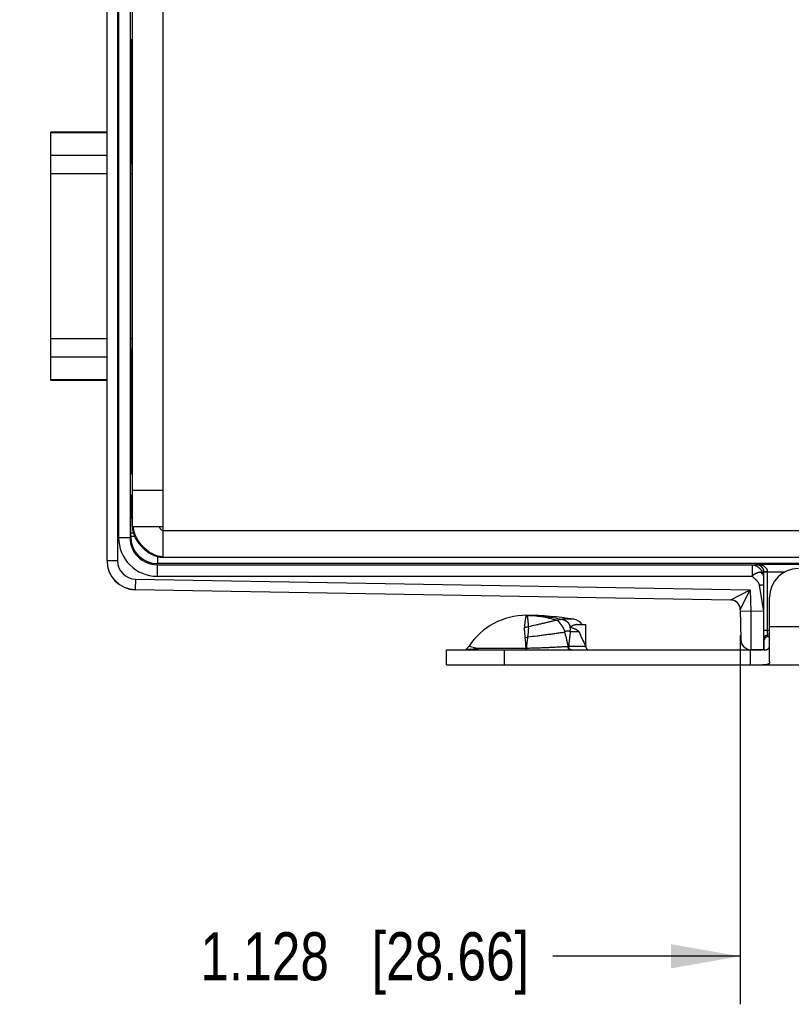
# Model space of a CAD drawing. Header units: inches. Extents: x 0 to 22, y 0 to 17.
# Tile 3 of 39: x 5.8 to 7.8, y 5.2 to 7.8. Entities that reach past the tile are written whole.
import ezdxf

# ---------------------------------------------------------------- set-up
doc = ezdxf.new("R2010")
doc.units = ezdxf.units.IN
doc.header["$LTSCALE"] = 1.21
doc.header["$MEASUREMENT"] = 0
doc.layers.get('0').update_dxf_attribs({"linetype": 'CONTINUOUS'})
doc.layers.add('DIMENSIONS', color=7, linetype='CONTINUOUS')
doc.styles.get("Standard").update_dxf_attribs({"font": 'txt', "width": 0.8})
doc.dimstyles.new('DIMSTYLE_1', dxfattribs={"dimtxt": 0.125, "dimasz": 0.18, "dimexe": 0.18, "dimexo": 0.0625, "dimgap": 0.09, "dimtad": 0, "dimtih": 1, "dimtoh": 1, "dimdec": 3, "dimzin": 4, "dimdsep": 46, "dimtxsty": 'STANDARD', "dimblk": '_FILLED', "dimblk1": '_FILLED', "dimblk2": '_FILLED', "dimcen": 0.09, "dimadec": 0, "dimazin": 0, "dimtp": 0.01, "dimtm": 0.01, "dimtfac": 1, "dimtdec": 3, "dimtofl": 0, "dimtmove": 0, "dimatfit": 3, "dimldrblk": '_FILLED', "dimfxl": 1, "dimtolj": 1, "dimtzin": 4, "dimarcsym": 0})

# ---------------------------------------------------------------- blocks, each defined once
blk = doc.blocks.new('_FILLED')
at = {"color": 0, "linetype": 'BYBLOCK'}
blk.add_solid([(0, 0), (-1, 0.174), (-1, -0.174)], dxfattribs=at)
blk = doc.blocks.new('*D6')
at = {"layer": 'DIMENSIONS', "color": 2, "linetype": 'CONTINUOUS'}
for p, q in [((7.7074, 6.1796), (7.7074, 5.2199)), ((8.8356, 6.1774), (8.8356, 5.2199)), ((7.7074, 5.3449), (7.2199, 5.3449)), ((8.8356, 5.3449), (9.1956, 5.3449))]:
    blk.add_line(p, q, dxfattribs=at)
at = {"layer": 'DIMENSIONS', "color": 2, "linetype": 'CONTINUOUS', "xscale": 0.18, "yscale": 0.18, "zscale": 0.18}
blk.add_blockref('_FILLED', (7.7074, 5.3449), dxfattribs=at)
at = {"layer": 'DIMENSIONS', "color": 2, "linetype": 'CONTINUOUS', "xscale": 0.18, "yscale": 0.18, "zscale": 0.18, "rotation": 180}
blk.add_blockref('_FILLED', (8.8356, 5.3449), dxfattribs=at)
at = {"layer": 'DIMENSIONS', "color": 2, "linetype": 'CONTINUOUS', "insert": (7.1574, 5.4074), "char_height": 0.125, "width": 1.325, "attachment_point": 3, "line_spacing_factor": 0.9}
blk.add_mtext('1.128{\\Ftxt.shx;\\W1.000000;\\H0.125000; }[28.66]', dxfattribs=at)

msp = doc.modelspace()

# ---------------------------------------------------------------- linework, layer by layer
at = {"color": 7, "linetype": 'CONTINUOUS'}
for p, q in [((6.0596, 6.3736), (6.0596, 9.2852)), ((6.0866, 9.2847), (6.0866, 6.3742)), ((6.2056, 6.3829), (6.2056, 9.2759)), ((6.0898, 9.225), (6.0898, 6.4339)), ((6.1198, 9.225), (6.1198, 6.4339)), ((6.1256, 6.4629), (6.1256, 9.1959)), ((6.1256, 7.7136), (6.1232, 7.7156)), ((6.1231, 7.5582), (6.1231, 7.6141)), ((6.1256, 7.6013), (6.1231, 7.5992)), ((6.1241, 7.5834), (6.1231, 7.5834)), ((6.1241, 7.6001), (6.1241, 7.5834)), ((6.1243, 7.5704), (6.1231, 7.5704)), ((6.1243, 7.5704), (6.1243, 7.5705)), ((6.1227, 7.5388), (6.123, 7.5454)), ((5.9136, 6.8426), (5.9136, 7.4893)), ((6.0596, 7.4893), (5.9136, 7.4893)), ((6.0596, 7.4874), (5.9136, 7.4874)), ((6.1256, 7.4874), (6.1219, 7.4874)), ((6.1256, 7.4893), (6.122, 7.4893)), ((6.0596, 7.4284), (5.9136, 7.4284)), ((6.1256, 7.4284), (6.1217, 7.4284)), ((6.1217, 6.925), (6.1217, 7.4058)), ((6.0596, 7.3803), (5.9136, 7.3803)), ((6.1256, 7.3803), (6.1217, 7.3803)), ((6.0596, 6.9516), (5.9136, 6.9516)), ((6.1256, 6.9516), (6.1217, 6.9516)), ((6.0596, 6.9034), (5.9136, 6.9034)), ((6.1256, 6.9034), (6.1217, 6.9034)), ((6.0596, 6.8444), (5.9136, 6.8444)), ((6.0596, 6.8426), (5.9136, 6.8426)), ((6.1256, 6.8444), (6.1219, 6.8444)), ((6.1256, 6.8426), (6.1219, 6.8426)), ((6.123, 6.7854), (6.1227, 6.7921)), ((6.1231, 6.7168), (6.1231, 6.7726)), ((6.1231, 6.7605), (6.1243, 6.7605)), ((6.1231, 6.7475), (6.1241, 6.7475)), ((6.1241, 6.7475), (6.1241, 6.7308)), ((6.1243, 6.7604), (6.1243, 6.7605)), ((6.1256, 6.7296), (6.1231, 6.7317)), ((6.1256, 6.6173), (6.1232, 6.6153)), ((6.123, 6.5433), (6.1256, 6.5485)), ((6.1256, 6.5579), (6.2056, 6.5579)), ((6.1217, 6.4954), (6.1226, 6.4972)), ((6.1226, 6.5033), (6.1226, 6.4972)), ((6.1226, 6.5033), (6.1256, 6.5033)), ((6.1226, 6.4972), (6.1256, 6.4972)), ((6.1256, 6.4629), (6.2056, 6.4629)), ((6.1198, 6.4339), (6.0898, 6.4339)), ((6.1198, 6.4339), (6.1212, 6.4367)), ((6.1285, 6.4454), (6.1212, 6.4454)), ((6.1212, 6.4367), (6.1212, 6.4454)), ((6.1318, 6.4367), (6.1212, 6.4367)), ((6.2056, 6.4529), (8.1796, 6.4529)), ((6.1912, 6.3849), (6.1912, 6.3667)), ((6.2056, 6.3829), (6.2056, 6.3829)), ((8.1006, 6.3829), (6.2056, 6.3829)), ((6.0866, 6.3742), (6.0596, 6.3742)), ((6.1898, 6.3638), (6.1912, 6.3667)), ((6.1898, 6.3638), (7.738, 6.3638)), ((6.1898, 6.3638), (6.1898, 6.3339)), ((8.074, 6.3667), (6.1912, 6.3667)), ((7.738, 6.3638), (7.7482, 6.3642)), ((7.738, 6.3638), (7.738, 6.3339)), ((7.7482, 6.3642), (7.7487, 6.3652)), ((7.7487, 6.3652), (8.0884, 6.3652)), ((6.1898, 6.3339), (7.738, 6.3339)), ((7.768, 6.3339), (7.7679, 6.3104)), ((7.768, 6.3339), (7.7682, 6.3442)), ((7.7682, 6.3442), (7.7685, 6.3447)), ((7.7785, 6.3453), (7.7685, 6.3451)), ((7.7785, 6.3447), (7.7685, 6.3447)), ((7.7685, 6.1929), (7.7685, 6.3447)), ((7.7785, 6.3453), (7.8236, 6.3453)), ((7.7785, 6.1929), (7.7785, 6.3447)), ((6.1337, 6.3262), (6.1333, 6.2992)), ((6.1337, 6.3262), (7.7334, 6.2983)), ((7.7566, 6.3104), (7.7678, 6.242)), ((7.7679, 6.3104), (7.7678, 6.242)), ((6.1333, 6.2992), (7.6828, 6.2722)), ((6.1333, 6.2987), (6.1333, 6.2992)), ((7.6828, 6.2716), (6.1333, 6.2987)), ((7.6828, 6.2722), (7.7334, 6.2983)), ((7.7073, 6.2476), (7.7334, 6.2983)), ((7.7334, 6.2983), (7.7344, 6.2426)), ((7.7836, 6.1107), (7.7836, 6.2789)), ((7.6828, 6.2716), (7.6828, 6.2722)), ((7.7073, 6.2476), (7.7087, 6.1691)), ((7.7344, 6.2426), (7.7074, 6.2421)), ((7.7678, 6.242), (7.7344, 6.2426)), ((7.7344, 6.2426), (7.7352, 6.1425)), ((7.2309, 6.2196), (7.2297, 6.2195)), ((7.2309, 6.2196), (7.2436, 6.2216)), ((7.2739, 6.2217), (7.2436, 6.2217)), ((7.2436, 6.2216), (7.2436, 6.2217)), ((7.2664, 6.2026), (7.2661, 6.2026)), ((7.283, 6.2079), (7.3051, 6.2079)), ((7.3051, 6.1529), (7.3051, 6.2079)), ((7.7836, 6.2029), (7.8912, 6.2029)), ((7.2511, 6.1893), (7.2498, 6.1877)), ((7.264, 6.1904), (7.2651, 6.189)), ((7.2873, 6.189), (7.2651, 6.189)), ((7.7836, 6.1929), (7.7685, 6.1929)), ((7.7686, 6.172), (7.7685, 6.1929)), ((7.7786, 6.1798), (7.7785, 6.1929)), ((7.7786, 6.1759), (7.7786, 6.1798)), ((7.7836, 6.1759), (7.7786, 6.1759)), ((6.9936, 6.1427), (7.0016, 6.1518)), ((7.0016, 6.1518), (7.0229, 6.1467)), ((7.2608, 6.1514), (7.3046, 6.1514)), ((7.3044, 6.1529), (7.3051, 6.1529)), ((7.3047, 6.1521), (7.3044, 6.1529)), ((7.3046, 6.1514), (7.3047, 6.1521)), ((7.7686, 6.1419), (7.7686, 6.172)), ((6.9426, 6.1419), (7.7654, 6.1419)), ((6.9426, 6.1029), (6.9426, 6.1419)), ((7.0229, 6.1467), (7.1503, 6.1467)), ((7.0926, 6.1419), (7.0926, 6.1029)), ((7.1503, 6.1467), (7.1509, 6.1467)), ((7.1503, 6.1419), (7.1503, 6.1467)), ((7.1508, 6.1419), (7.1509, 6.1467)), ((7.268, 6.1419), (7.266, 6.1423)), ((7.7336, 6.1029), (7.7336, 6.1419)), ((7.7686, 6.1419), (7.7352, 6.1425)), ((6.9426, 6.1029), (8.0725, 6.1029))]:
    msp.add_line(p, q, dxfattribs=at)
msp.add_lwpolyline([(6.1823, 6.3879), (6.1854, 6.3867), (6.1897, 6.3853), (6.194, 6.3842), (6.1981, 6.3835), (6.2022, 6.3831), (6.2056, 6.3829)], dxfattribs=at)
for centre, radius, start, end in [((6.1429, 6.5433), 0.02, 180.0096, 209.4967), ((6.1467, 6.4954), 0.025, 180.0097, 212.2935), ((6.1476, 6.4972), 0.025, 180.0074, 208.0432), ((6.1898, 6.4338), 0.1, 179.9948, 269.9977), ((6.1898, 6.4338), 0.07, 179.9861, 270), ((6.1912, 6.4367), 0.07, 180.0016, 269.9963), ((6.1348, 6.3742), 0.0752, 180.0058, 180.4261), ((6.1346, 6.3742), 0.075, 180.4213, 268.9997), ((6.1346, 6.3736), 0.075, 180, 269), ((6.1346, 6.3742), 0.048, 179.9989, 268.9983), ((7.8586, 6.2789), 0.075, 90, 180), ((7.7485, 6.3447), 0.03, 359.9991, 0.992), ((7.6823, 6.2472), 0.025, 47.9762, 88.9953), ((7.6823, 6.2472), 0.025, 1.0003, 89.0011), ((7.6823, 6.2466), 0.025, 2.2573, 89.0001), ((7.1506, 6.0535), 0.1785, 90, 146.5733), ((7.1506, 5.4819), 0.75, 80.5349, 90), ((7.1455, 6.2607), 0.0593, 269.9797, 279.9176), ((7.1866, 6.3067), 0.131, 305.9797, 306.286), ((7.2611, 6.1892), 0.0118, 74.6333, 77.8407), ((7.1178, 6.4004), 0.2473, 306.2862, 306.8565), ((7.2681, 6.1872), 0.035, 36.3277, 80.5349), ((7.1409, 6.248), 0.0741, 275.0398, 280.0358), ((6.7633, 6.1204), 0.3878, 3.8862, 7.959), ((14.8682, 9.7538), 8.3772, 205.18425, 205.45738), ((7.7786, 6.1659), 0.01, 90, 180), ((7.2375, 6.9009), 0.7498, 271.6213, 271.7825), ((7.3231, 6.1529), 0.018, 180, 192.8299), ((7.3151, 6.1519), 0.01, 197.4399, 270), ((7.7357, 6.1695), 0.027, 181, 269), ((6.9899, 6.1519), 0.01, 270, 292.0296)]:
    msp.add_arc(centre, radius, start, end, dxfattribs=at)
for centre, major_axis, ratio, start_param, end_param in [((6.1236, 7.6574), (0, 0.074), 0.008727, -0.682251, 2.196724), ((6.1243, 7.5834), (0, 0.013), 0.008727, -4.712389, -3.141713), ((6.123, 7.5582), (0, 0.013), 0.008727, -2.96706, -1.570796), ((6.1244, 7.436), (0, 0.135), 0.008727, -1.164701, 0.087951), ((6.1229, 7.4058), (0, 0.135), 0.008727, 0.174533, 1.570796), ((6.1229, 6.925), (0, 0.135), 0.008727, -4.712389, -3.316126), ((6.1244, 6.8949), (0, 0.135), 0.008727, 3.053641, 4.314329), ((6.123, 6.7726), (0, 0.013), 0.008727, -1.570796, -0.174533), ((6.1243, 6.7475), (0, 0.013), 0.008727, 0.00012, 1.570796), ((6.1236, 6.6734), (0, 0.074), 0.008727, 0.944869, 3.823844), ((7.7687, 6.242), (0, 0.1), 0.008726, 1.570644, 3.041273), ((7.1676, 6.156), (0.1374, 0.0787), 0.075622, -0.841107, -0.812164)]:
    msp.add_ellipse(centre, major_axis=major_axis, ratio=ratio, start_param=start_param, end_param=end_param, dxfattribs=at)
for points, knots in [([(6.1226, 6.5033), (6.1226, 6.5059), (6.1226, 6.5097), (6.1226, 6.5147), (6.1226, 6.5184), (6.1226, 6.5219), (6.1227, 6.5252), (6.1227, 6.5284), (6.1227, 6.5312), (6.1227, 6.5339), (6.1228, 6.5359), (6.1228, 6.5373), (6.1228, 6.5383), (6.1228, 6.5392), (6.1228, 6.54), (6.1228, 6.5407), (6.1229, 6.5414), (6.1229, 6.5418), (6.1229, 6.5422), (6.1229, 6.5424), (6.1229, 6.5426), (6.1229, 6.5428), (6.1229, 6.5429), (6.1229, 6.543), (6.1229, 6.5431), (6.1229, 6.5432), (6.1229, 6.5432), (6.1229, 6.5433), (6.1229, 6.5433), (6.1229, 6.5433), (6.123, 6.5433)], [0, 0, 0, 0, 0.192955, 0.287159, 0.37866, 0.466592, 0.550132, 0.628489, 0.70093, 0.766767, 0.825388, 0.851812, 0.876231, 0.898588, 0.91883, 0.936904, 0.952773, 0.966399, 0.972361, 0.977751, 0.982565, 0.986801, 0.990456, 0.99353, 0.99602, 0.997926, 0.998661, 0.99925, 0.999696, 1, 1, 1, 1]), ([(6.1212, 6.4454), (6.1212, 6.4486), (6.1213, 6.4534), (6.1213, 6.4597), (6.1213, 6.4643), (6.1213, 6.4686), (6.1213, 6.4728), (6.1213, 6.4767), (6.1214, 6.4803), (6.1214, 6.4831), (6.1214, 6.4852), (6.1214, 6.4866), (6.1215, 6.4879), (6.1215, 6.4892), (6.1215, 6.4903), (6.1215, 6.4913), (6.1215, 6.4922), (6.1215, 6.493), (6.1216, 6.4936), (6.1216, 6.494), (6.1216, 6.4943), (6.1216, 6.4945), (6.1216, 6.4947), (6.1216, 6.4949), (6.1216, 6.495), (6.1216, 6.4952), (6.1217, 6.4952), (6.1217, 6.4953), (6.1217, 6.4953), (6.1217, 6.4954), (6.1217, 6.4954), (6.1217, 6.4954)], [0, 0, 0, 0, 0.192955, 0.287159, 0.378658, 0.466592, 0.550129, 0.62849, 0.700926, 0.766768, 0.797017, 0.825384, 0.851809, 0.876232, 0.898589, 0.918827, 0.936902, 0.952772, 0.966399, 0.972361, 0.977751, 0.982564, 0.986799, 0.990454, 0.993528, 0.996018, 0.997925, 0.99866, 0.99925, 0.999696, 1, 1, 1, 1]), ([(6.1256, 6.4629), (6.1256, 6.4611), (6.1258, 6.4573), (6.1267, 6.4516), (6.1282, 6.4459), (6.1302, 6.4403), (6.1327, 6.4347), (6.1356, 6.4292), (6.1389, 6.4239), (6.1427, 6.4187), (6.1468, 6.4138), (6.1512, 6.4091), (6.1558, 6.4046), (6.1608, 6.4005), (6.1659, 6.3967), (6.1712, 6.3933), (6.1767, 6.3904), (6.1804, 6.3886), (6.1823, 6.3879)], [0, 0, 0, 0, 0.057002, 0.115017, 0.174209, 0.234632, 0.296253, 0.358967, 0.422617, 0.487005, 0.551906, 0.617075, 0.682259, 0.747204, 0.811665, 0.875412, 0.938245, 1, 1, 1, 1]), ([(6.1276, 6.4629), (6.1277, 6.4607), (6.1281, 6.4573), (6.1289, 6.4528), (6.1298, 6.4494), (6.1309, 6.4459), (6.1322, 6.4425), (6.1337, 6.4391), (6.1359, 6.4346), (6.139, 6.429), (6.1434, 6.4225), (6.1483, 6.4163), (6.1537, 6.4104), (6.1595, 6.405), (6.1656, 6.4), (6.172, 6.3956), (6.1775, 6.3925), (6.182, 6.3903), (6.1864, 6.3885), (6.1909, 6.387), (6.1955, 6.3859), (6.1989, 6.3854), (6.2022, 6.3851), (6.2045, 6.3851), (6.2056, 6.3851)], [0, 0, 0, 0, 0.056522, 0.085588, 0.115201, 0.145358, 0.176043, 0.20723, 0.238885, 0.303408, 0.369227, 0.435881, 0.502874, 0.569699, 0.635864, 0.700911, 0.764444, 0.795554, 0.826184, 0.885935, 0.915087, 0.943781, 0.972063, 1, 1, 1, 1]), ([(6.1951, 6.4629), (6.1952, 6.4627), (6.1954, 6.4621), (6.1958, 6.4613), (6.1962, 6.4604), (6.1967, 6.4596), (6.1972, 6.4587), (6.1978, 6.4579), (6.1984, 6.4571), (6.1991, 6.4563), (6.1998, 6.4556), (6.2006, 6.455), (6.2014, 6.4544), (6.2022, 6.4539), (6.203, 6.4535), (6.2039, 6.4532), (6.2047, 6.453), (6.2053, 6.4529), (6.2056, 6.4529)], [0, 0, 0, 0, 0.056244, 0.115733, 0.177939, 0.242299, 0.308236, 0.375172, 0.442539, 0.509789, 0.576413, 0.64195, 0.706015, 0.76832, 0.828714, 0.88723, 0.944138, 1, 1, 1, 1]), ([(7.738, 6.3638), (7.7382, 6.3638), (7.7385, 6.3638), (7.7393, 6.3638), (7.7402, 6.3636), (7.7415, 6.3634), (7.7426, 6.3632), (7.7435, 6.3629), (7.7442, 6.3627), (7.7448, 6.3625), (7.7457, 6.3622), (7.7468, 6.3617), (7.7482, 6.3611), (7.7494, 6.3604), (7.7507, 6.3596), (7.752, 6.3588), (7.7533, 6.3579), (7.7545, 6.3569), (7.7561, 6.3556), (7.7577, 6.3542), (7.7592, 6.3526), (7.7602, 6.3514), (7.7612, 6.3502), (7.7622, 6.349), (7.7629, 6.3479), (7.7635, 6.3471), (7.764, 6.3462), (7.7646, 6.3452), (7.7653, 6.3439), (7.766, 6.3426), (7.7664, 6.3415), (7.7667, 6.3406), (7.767, 6.3399), (7.7672, 6.3392), (7.7674, 6.3383), (7.7676, 6.3372), (7.7678, 6.3361), (7.7679, 6.3353), (7.768, 6.3348), (7.768, 6.3343), (7.768, 6.334), (7.768, 6.3339)], [0, 0, 0, 0, 0.01044, 0.021868, 0.047271, 0.075379, 0.105358, 0.120792, 0.136387, 0.152044, 0.167712, 0.19914, 0.230823, 0.262895, 0.295475, 0.32866, 0.362458, 0.396749, 0.431408, 0.501333, 0.536383, 0.571314, 0.605979, 0.640223, 0.673885, 0.690447, 0.706818, 0.739058, 0.770783, 0.802193, 0.833514, 0.84922, 0.864991, 0.880758, 0.896391, 0.926704, 0.954825, 0.967713, 0.979632, 0.99044, 1, 1, 1, 1]), ([(7.7482, 6.3642), (7.7495, 6.3642), (7.7521, 6.3639), (7.7559, 6.3628), (7.7594, 6.3609), (7.7625, 6.3584), (7.7649, 6.3554), (7.7665, 6.3525), (7.7674, 6.35), (7.7679, 6.3481), (7.7682, 6.3462), (7.7682, 6.3449), (7.7682, 6.3442)], [0, 0, 0, 0, 0.125007, 0.250014, 0.375087, 0.500036, 0.624882, 0.749847, 0.81241, 0.87495, 0.937466, 1, 1, 1, 1]), ([(7.7785, 6.3453), (7.7785, 6.3457), (7.7784, 6.3466), (7.7781, 6.348), (7.7778, 6.3493), (7.7773, 6.3506), (7.7767, 6.3518), (7.776, 6.3529), (7.7753, 6.354), (7.7742, 6.3553), (7.7728, 6.3568), (7.7709, 6.3584), (7.7688, 6.3598), (7.7667, 6.361), (7.7646, 6.362), (7.7617, 6.3632), (7.7579, 6.3643), (7.7534, 6.365), (7.7503, 6.3652), (7.7487, 6.3652)], [0, 0, 0, 0, 0.035342, 0.070527, 0.105416, 0.139921, 0.173995, 0.207618, 0.240802, 0.273574, 0.337974, 0.401115, 0.463246, 0.524565, 0.585233, 0.645378, 0.76446, 0.882512, 1, 1, 1, 1]), ([(7.7685, 6.3447), (7.7685, 6.345), (7.7685, 6.3454), (7.7684, 6.3461), (7.7684, 6.3468), (7.7683, 6.3475), (7.7682, 6.3482), (7.768, 6.3491), (7.7678, 6.3501), (7.7674, 6.3513), (7.7668, 6.3529), (7.766, 6.3546), (7.7648, 6.3565), (7.7635, 6.3581), (7.7622, 6.3596), (7.7604, 6.3612), (7.758, 6.3628), (7.7549, 6.3642), (7.7519, 6.365), (7.7498, 6.3652), (7.7487, 6.3652)], [0, 0, 0, 0, 0.022198, 0.044343, 0.066416, 0.088361, 0.110104, 0.131598, 0.173716, 0.21456, 0.25405, 0.328912, 0.398798, 0.464391, 0.526392, 0.585443, 0.69655, 0.801147, 0.901637, 1, 1, 1, 1]), ([(7.768, 6.3339), (7.768, 6.3341), (7.768, 6.3344), (7.768, 6.3349), (7.768, 6.3353), (7.7679, 6.3355), (7.7679, 6.3358), (7.7678, 6.336), (7.7678, 6.3362), (7.7677, 6.3365), (7.7677, 6.3368), (7.7676, 6.3371), (7.7675, 6.3375), (7.7674, 6.3379), (7.7673, 6.3383), (7.7673, 6.3386), (7.7672, 6.3388), (7.7672, 6.339), (7.7671, 6.3392), (7.7671, 6.3394), (7.767, 6.3396), (7.767, 6.3397), (7.7669, 6.3399), (7.7669, 6.3399), (7.7669, 6.34), (7.7669, 6.34), (7.7668, 6.34), (7.7668, 6.3401), (7.7668, 6.3401), (7.7668, 6.3401), (7.7668, 6.3401), (7.7668, 6.34), (7.7667, 6.34), (7.7667, 6.34), (7.7667, 6.3399), (7.7667, 6.3398), (7.7666, 6.3397), (7.7666, 6.3396), (7.7665, 6.3394), (7.7665, 6.3392), (7.7664, 6.339), (7.7664, 6.3389), (7.7664, 6.3388), (7.7663, 6.3387), (7.7663, 6.3386), (7.7662, 6.3385), (7.7662, 6.3385), (7.7661, 6.3385), (7.7661, 6.3385), (7.766, 6.3385), (7.766, 6.3385), (7.7659, 6.3386), (7.7658, 6.3387), (7.7657, 6.3388), (7.7656, 6.3389), (7.7655, 6.3391), (7.7653, 6.3393), (7.7652, 6.3394), (7.7651, 6.3395), (7.765, 6.3396), (7.7649, 6.3397), (7.7647, 6.3398), (7.7645, 6.3399), (7.7643, 6.34), (7.7641, 6.3402), (7.7639, 6.3404), (7.7637, 6.3407), (7.7635, 6.3411), (7.7634, 6.3415), (7.7632, 6.3419), (7.763, 6.3423), (7.7629, 6.3427), (7.7627, 6.3431), (7.7625, 6.3435), (7.7623, 6.3438), (7.7622, 6.344), (7.7621, 6.3441), (7.762, 6.3442), (7.7618, 6.3443), (7.7616, 6.3444), (7.7614, 6.3445), (7.7611, 6.3445), (7.7608, 6.3444), (7.7606, 6.3443), (7.7604, 6.3442), (7.7601, 6.3441), (7.7599, 6.3439), (7.7597, 6.3438), (7.7595, 6.3437), (7.7594, 6.3436), (7.7592, 6.3435), (7.7591, 6.3435), (7.7589, 6.3434), (7.7588, 6.3434), (7.7586, 6.3434), (7.7584, 6.3434), (7.7582, 6.3434), (7.7579, 6.3434), (7.7576, 6.3434), (7.7572, 6.3434), (7.7569, 6.3434), (7.7566, 6.3434), (7.7562, 6.3434), (7.7556, 6.3433), (7.755, 6.3432), (7.7544, 6.3431), (7.754, 6.343), (7.7537, 6.3429), (7.7533, 6.3428), (7.7529, 6.3427), (7.7523, 6.3425), (7.7516, 6.3423), (7.7509, 6.3421), (7.75, 6.3417), (7.7488, 6.3412), (7.7474, 6.3406), (7.7463, 6.34), (7.7453, 6.3394), (7.7446, 6.339), (7.7439, 6.3386), (7.7432, 6.3381), (7.7426, 6.3377), (7.742, 6.3373), (7.7416, 6.3369), (7.7412, 6.3367), (7.7409, 6.3364), (7.7406, 6.3361), (7.7402, 6.3359), (7.74, 6.3356), (7.7397, 6.3355), (7.7395, 6.3353), (7.7391, 6.335), (7.7387, 6.3346), (7.7383, 6.3342), (7.7381, 6.334), (7.738, 6.3339)], [0, 0, 0, 0, 0.013946, 0.027657, 0.034132, 0.040199, 0.045794, 0.051151, 0.056615, 0.062526, 0.069225, 0.077049, 0.086304, 0.096763, 0.107789, 0.113313, 0.118736, 0.123977, 0.128956, 0.133594, 0.137811, 0.141528, 0.14467, 0.147168, 0.148158, 0.14897, 0.149621, 0.150138, 0.150567, 0.150971, 0.151413, 0.151934, 0.152555, 0.153281, 0.155044, 0.15719, 0.159662, 0.162398, 0.168393, 0.174634, 0.177678, 0.180587, 0.183297, 0.185754, 0.187917, 0.189767, 0.191341, 0.192068, 0.192789, 0.194346, 0.196198, 0.198401, 0.20094, 0.203776, 0.206854, 0.213493, 0.220354, 0.223717, 0.22696, 0.23005, 0.233015, 0.238726, 0.244338, 0.250053, 0.256121, 0.262918, 0.270877, 0.280022, 0.290105, 0.300827, 0.311863, 0.322885, 0.333569, 0.343607, 0.352734, 0.356895, 0.360772, 0.364374, 0.367748, 0.374027, 0.38002, 0.385996, 0.392076, 0.398256, 0.404449, 0.410596, 0.416716, 0.422812, 0.428882, 0.431913, 0.434948, 0.441075, 0.444203, 0.447401, 0.45068, 0.454043, 0.461016, 0.46827, 0.475725, 0.483285, 0.490862, 0.498409, 0.505956, 0.52115, 0.536607, 0.552408, 0.560435, 0.56854, 0.57672, 0.584971, 0.601678, 0.618656, 0.635902, 0.65341, 0.689175, 0.725874, 0.763393, 0.782426, 0.801632, 0.821008, 0.840543, 0.860188, 0.879897, 0.889765, 0.89965, 0.909562, 0.919514, 0.929514, 0.939572, 0.944628, 0.949698, 0.959852, 0.980026, 0.990014, 1, 1, 1, 1]), ([(7.738, 6.3339), (7.7385, 6.3334), (7.7394, 6.3325), (7.7413, 6.3308), (7.7437, 6.3286), (7.7461, 6.3265), (7.748, 6.3247), (7.7494, 6.3233), (7.7507, 6.3219), (7.7519, 6.3204), (7.753, 6.3189), (7.754, 6.3173), (7.7549, 6.3157), (7.7557, 6.314), (7.7562, 6.3123), (7.7565, 6.311), (7.7566, 6.3104)], [0, 0, 0, 0, 0.062031, 0.124965, 0.252649, 0.38114, 0.445104, 0.508614, 0.571522, 0.633741, 0.695264, 0.756181, 0.816697, 0.877156, 0.938044, 1, 1, 1, 1]), ([(7.7566, 6.3104), (7.7573, 6.3105), (7.7587, 6.3107), (7.7605, 6.3109), (7.7619, 6.3111), (7.7628, 6.3111), (7.7637, 6.3112), (7.7645, 6.3112), (7.7652, 6.3112), (7.7659, 6.3111), (7.7664, 6.3111), (7.7668, 6.311), (7.767, 6.311), (7.7672, 6.3109), (7.7674, 6.3109), (7.7675, 6.3108), (7.7676, 6.3107), (7.7677, 6.3107), (7.7678, 6.3106), (7.7679, 6.3105), (7.7679, 6.3104), (7.7679, 6.3104)], [0, 0, 0, 0, 0.190056, 0.372833, 0.459306, 0.541395, 0.618331, 0.689402, 0.753968, 0.811474, 0.861466, 0.883541, 0.903633, 0.921732, 0.937851, 0.95203, 0.964353, 0.974973, 0.98415, 0.992296, 1, 1, 1, 1]), ([(7.1506, 6.2319), (7.1506, 6.2319), (7.1505, 6.2319), (7.1505, 6.2319), (7.1504, 6.2319), (7.1504, 6.2318), (7.1503, 6.2317), (7.1503, 6.2317), (7.1502, 6.2316), (7.1502, 6.2314), (7.1501, 6.2312), (7.1499, 6.2308), (7.1498, 6.2304), (7.1496, 6.23), (7.1495, 6.2294), (7.1493, 6.2289), (7.1492, 6.2282), (7.149, 6.2272), (7.1487, 6.2259), (7.1483, 6.224), (7.1479, 6.222), (7.1476, 6.2197), (7.1472, 6.2172), (7.1468, 6.2144), (7.1465, 6.2115), (7.146, 6.2071), (7.1457, 6.2037), (7.1455, 6.2013)], [0, 0, 0, 0, 0.00132, 0.00288, 0.004784, 0.007088, 0.009823, 0.01301, 0.016659, 0.020778, 0.030443, 0.042028, 0.055544, 0.070995, 0.088379, 0.107692, 0.128929, 0.152083, 0.204109, 0.263696, 0.330756, 0.405191, 0.486892, 0.575741, 0.671611, 0.774374, 1, 1, 1, 1]), ([(7.1506, 6.2319), (7.1584, 6.2319), (7.174, 6.2315), (7.1973, 6.2296), (7.2205, 6.2264), (7.2359, 6.2234), (7.2436, 6.2217)], [0, 0, 0, 0, 0.249392, 0.498756, 0.748742, 1, 1, 1, 1]), ([(7.1506, 6.2319), (7.1539, 6.2319), (7.1605, 6.2318), (7.1737, 6.231), (7.1903, 6.2291), (7.2101, 6.2252), (7.2232, 6.2216), (7.2297, 6.2195)], [0, 0, 0, 0, 0.12334, 0.246936, 0.495372, 0.746133, 1, 1, 1, 1]), ([(7.1506, 6.2319), (7.1507, 6.2319), (7.1509, 6.2319), (7.1511, 6.2318), (7.1514, 6.2317), (7.1516, 6.2315), (7.1519, 6.2312), (7.1521, 6.2309), (7.1523, 6.2305), (7.1525, 6.23), (7.1527, 6.2295), (7.1529, 6.229), (7.153, 6.2284), (7.1532, 6.2277), (7.1534, 6.2269), (7.1536, 6.2258), (7.1538, 6.2243), (7.1541, 6.2223), (7.1543, 6.2201), (7.1546, 6.2177), (7.1548, 6.215), (7.155, 6.2121), (7.1553, 6.209), (7.1555, 6.2057), (7.1557, 6.2034), (7.1558, 6.2022)], [0, 0, 0, 0, 0.009152, 0.018246, 0.027749, 0.038067, 0.049496, 0.062235, 0.076426, 0.092175, 0.109559, 0.128637, 0.149452, 0.172033, 0.196399, 0.222563, 0.280321, 0.345341, 0.417615, 0.497103, 0.583744, 0.677454, 0.778141, 0.885703, 1, 1, 1, 1]), ([(7.1455, 6.2013), (7.1454, 6.2003), (7.1454, 6.1988), (7.1454, 6.1968), (7.1454, 6.1952), (7.1454, 6.1936), (7.1456, 6.1914), (7.1457, 6.1886), (7.1461, 6.1851), (7.1465, 6.1816), (7.1469, 6.1779), (7.1473, 6.1754), (7.1474, 6.1741)], [0, 0, 0, 0, 0.109792, 0.166327, 0.223968, 0.282718, 0.342576, 0.465593, 0.592948, 0.724548, 0.860278, 1, 1, 1, 1]), ([(7.1558, 6.2022), (7.1558, 6.2013), (7.1559, 6.1998), (7.1559, 6.1978), (7.1558, 6.1963), (7.1558, 6.1947), (7.1557, 6.1925), (7.1555, 6.1896), (7.1552, 6.1861), (7.1548, 6.1825), (7.1543, 6.1788), (7.154, 6.1763), (7.1538, 6.175)], [0, 0, 0, 0, 0.105862, 0.161242, 0.218169, 0.276583, 0.336421, 0.460127, 0.588805, 0.721977, 0.859172, 1, 1, 1, 1]), ([(7.2297, 6.2195), (7.2269, 6.2188), (7.2212, 6.2173), (7.2126, 6.2152), (7.2036, 6.213), (7.1944, 6.2109), (7.1849, 6.2087), (7.172, 6.2058), (7.1623, 6.2037), (7.1558, 6.2022)], [0, 0, 0, 0, 0.113442, 0.231263, 0.352951, 0.477987, 0.605823, 0.735849, 1, 1, 1, 1]), ([(7.2309, 6.2196), (7.2311, 6.2194), (7.2314, 6.2191), (7.232, 6.2186), (7.2325, 6.2181), (7.2331, 6.2175), (7.2337, 6.2169), (7.2345, 6.216), (7.2353, 6.215), (7.2361, 6.214), (7.2367, 6.2132), (7.2374, 6.2124), (7.238, 6.2115), (7.2386, 6.2108), (7.239, 6.2102), (7.2395, 6.2096), (7.24, 6.2088), (7.2407, 6.2078), (7.2414, 6.2068), (7.2421, 6.2058), (7.2428, 6.2047), (7.2435, 6.2036), (7.2442, 6.2026), (7.2449, 6.2015), (7.2456, 6.2003), (7.2462, 6.1994), (7.2466, 6.1986), (7.2471, 6.1978), (7.2476, 6.1968), (7.2483, 6.1956), (7.2489, 6.1944), (7.2494, 6.1934), (7.2498, 6.1925), (7.2502, 6.1917), (7.2506, 6.1906), (7.251, 6.1898), (7.2511, 6.1893)], [0, 0, 0, 0, 0.019132, 0.03931, 0.060517, 0.082738, 0.105958, 0.130161, 0.181422, 0.208431, 0.236326, 0.26508, 0.294656, 0.324994, 0.34043, 0.356036, 0.387759, 0.420171, 0.453276, 0.48704, 0.521406, 0.556317, 0.59171, 0.627529, 0.663725, 0.700266, 0.718657, 0.737121, 0.774241, 0.81157, 0.849063, 0.886692, 0.905549, 0.924426, 0.962215, 1, 1, 1, 1]), ([(7.2436, 6.2216), (7.2442, 6.2215), (7.2452, 6.2213), (7.2465, 6.2209), (7.2474, 6.2206), (7.2484, 6.2203), (7.2493, 6.2199), (7.2503, 6.2195), (7.2512, 6.2191), (7.2521, 6.2187), (7.2528, 6.2183), (7.2534, 6.2179), (7.2538, 6.2177), (7.2543, 6.2174), (7.2546, 6.2172), (7.2549, 6.217), (7.2552, 6.2168), (7.2555, 6.2165), (7.2559, 6.2163), (7.2561, 6.2161), (7.2564, 6.2159), (7.2567, 6.2156), (7.257, 6.2154), (7.2572, 6.2151), (7.2574, 6.2149), (7.2577, 6.2146), (7.2581, 6.2143), (7.2584, 6.214), (7.2587, 6.2136), (7.2591, 6.2132), (7.2594, 6.2129), (7.2597, 6.2125), (7.2599, 6.2121), (7.2602, 6.2117), (7.2605, 6.2113), (7.2608, 6.2109), (7.261, 6.2105), (7.2613, 6.2101), (7.2615, 6.2097), (7.2617, 6.2093), (7.2619, 6.2089), (7.2621, 6.2085), (7.2623, 6.208), (7.2625, 6.2076), (7.2627, 6.2071), (7.2629, 6.2066), (7.2631, 6.206), (7.2633, 6.2053), (7.2634, 6.2047), (7.2636, 6.2041), (7.2637, 6.2035), (7.2639, 6.2029), (7.264, 6.2021), (7.2641, 6.2014), (7.2641, 6.2011)], [0, 0, 0, 0, 0.063777, 0.09585, 0.128023, 0.160247, 0.192494, 0.224828, 0.257294, 0.289743, 0.322003, 0.338044, 0.354025, 0.370005, 0.386088, 0.3942, 0.402375, 0.418805, 0.435071, 0.443045, 0.450871, 0.466168, 0.481285, 0.488876, 0.496531, 0.511994, 0.527554, 0.543088, 0.558528, 0.573858, 0.589065, 0.60417, 0.61927, 0.634466, 0.649839, 0.665305, 0.680701, 0.695882, 0.710811, 0.725626, 0.740465, 0.755443, 0.770567, 0.785781, 0.801031, 0.816277, 0.846709, 0.861886, 0.877037, 0.907372, 0.922611, 0.937928, 0.968804, 1, 1, 1, 1]), ([(7.2642, 6.2006), (7.2643, 6.2001), (7.2643, 6.1995), (7.2644, 6.1987), (7.2644, 6.1979), (7.2644, 6.1968), (7.2644, 6.1955), (7.2644, 6.1943), (7.2643, 6.193), (7.2642, 6.1917), (7.2641, 6.1908), (7.264, 6.1904)], [0, 0, 0, 0, 0.121201, 0.182047, 0.243166, 0.366353, 0.4908, 0.616447, 0.743163, 0.870935, 1, 1, 1, 1]), ([(7.2873, 6.189), (7.287, 6.1896), (7.2865, 6.1903), (7.2858, 6.1911), (7.2852, 6.1917), (7.2846, 6.1922), (7.2837, 6.1928), (7.2827, 6.1935), (7.2813, 6.1943), (7.28, 6.195), (7.2786, 6.1956), (7.2771, 6.1963), (7.2756, 6.1969), (7.2736, 6.1976), (7.2709, 6.1986), (7.2676, 6.1996), (7.2654, 6.2002), (7.2642, 6.2006)], [0, 0, 0, 0, 0.068455, 0.09958, 0.129729, 0.159301, 0.18854, 0.246602, 0.304707, 0.363264, 0.42251, 0.482594, 0.543609, 0.605618, 0.732762, 0.864208, 1, 1, 1, 1]), ([(7.2661, 6.2026), (7.2667, 6.2031), (7.268, 6.2039), (7.2699, 6.205), (7.2718, 6.206), (7.2737, 6.2067), (7.2756, 6.2073), (7.2775, 6.2077), (7.2794, 6.2079), (7.2806, 6.2079), (7.2812, 6.2079)], [0, 0, 0, 0, 0.142621, 0.2778, 0.406894, 0.531128, 0.651607, 0.769334, 0.885204, 1, 1, 1, 1]), ([(7.283, 6.2079), (7.2817, 6.2079), (7.279, 6.2077), (7.2749, 6.2068), (7.2706, 6.2051), (7.2678, 6.2035), (7.2664, 6.2026)], [0, 0, 0, 0, 0.219393, 0.457706, 0.717325, 1, 1, 1, 1]), ([(7.1538, 6.175), (7.1535, 6.1727), (7.1529, 6.1682), (7.1521, 6.1612), (7.1515, 6.1541), (7.1511, 6.1492), (7.1509, 6.1467)], [0, 0, 0, 0, 0.238939, 0.485187, 0.738874, 1, 1, 1, 1]), ([(7.2498, 6.1877), (7.2462, 6.1871), (7.239, 6.1861), (7.2278, 6.1845), (7.2162, 6.1829), (7.2043, 6.1813), (7.192, 6.1797), (7.1751, 6.1776), (7.1624, 6.176), (7.1538, 6.175)], [0, 0, 0, 0, 0.111037, 0.227445, 0.348563, 0.473728, 0.602235, 0.733305, 1, 1, 1, 1]), ([(7.2498, 6.1877), (7.2508, 6.1847), (7.2528, 6.1788), (7.2551, 6.1697), (7.2571, 6.1606), (7.2582, 6.1544), (7.2587, 6.1514)], [0, 0, 0, 0, 0.250144, 0.50012, 0.750047, 1, 1, 1, 1]), ([(7.2511, 6.1893), (7.2512, 6.1894), (7.2515, 6.1897), (7.2518, 6.19), (7.2522, 6.1902), (7.2528, 6.1905), (7.2535, 6.1909), (7.2543, 6.1912), (7.2552, 6.1914), (7.256, 6.1916), (7.2569, 6.1918), (7.258, 6.1919), (7.2592, 6.1919), (7.2603, 6.1919), (7.2611, 6.1918), (7.2619, 6.1916), (7.2625, 6.1914), (7.263, 6.1911), (7.2635, 6.1909), (7.2638, 6.1906), (7.264, 6.1904)], [0, 0, 0, 0, 0.03496, 0.069369, 0.103366, 0.137037, 0.203526, 0.269043, 0.333649, 0.397366, 0.460204, 0.522169, 0.643496, 0.702991, 0.761813, 0.820174, 0.878494, 0.90791, 0.937733, 1, 1, 1, 1]), ([(7.2651, 6.189), (7.2646, 6.186), (7.264, 6.1813), (7.2632, 6.1751), (7.2626, 6.1704), (7.2621, 6.1656), (7.2615, 6.1593), (7.2611, 6.1546), (7.2608, 6.1514)], [0, 0, 0, 0, 0.247922, 0.372564, 0.497549, 0.622827, 0.748352, 1, 1, 1, 1]), ([(7.7786, 6.1797), (7.7782, 6.1797), (7.7778, 6.1797), (7.7771, 6.1797), (7.7766, 6.1796), (7.7761, 6.1795), (7.7757, 6.1794), (7.7752, 6.1793), (7.7746, 6.1791), (7.7739, 6.1789), (7.773, 6.1785), (7.7722, 6.178), (7.7715, 6.1775), (7.7708, 6.1769), (7.7702, 6.1763), (7.7697, 6.1757), (7.7693, 6.175), (7.769, 6.1743), (7.7687, 6.1735), (7.7686, 6.1727), (7.7686, 6.1722), (7.7686, 6.172)], [0, 0, 0, 0, 0.069837, 0.104693, 0.139468, 0.174129, 0.208626, 0.242921, 0.276992, 0.344369, 0.410578, 0.475456, 0.538896, 0.600833, 0.661261, 0.720225, 0.777844, 0.834297, 0.889707, 0.944724, 1, 1, 1, 1]), ([(7.1509, 6.1467), (7.1558, 6.1469), (7.1656, 6.1471), (7.1802, 6.1476), (7.1946, 6.1481), (7.2086, 6.1487), (7.2221, 6.1493), (7.2349, 6.15), (7.2471, 6.1507), (7.2549, 6.1511), (7.2587, 6.1514)], [0, 0, 0, 0, 0.136985, 0.272768, 0.406192, 0.536127, 0.661469, 0.781216, 0.894403, 1, 1, 1, 1]), ([(7.2654, 6.1419), (7.2652, 6.1419), (7.2648, 6.142), (7.2642, 6.1421), (7.2636, 6.1423), (7.263, 6.1426), (7.2624, 6.143), (7.2616, 6.1437), (7.2608, 6.1447), (7.2599, 6.1461), (7.2593, 6.1477), (7.2589, 6.1495), (7.2588, 6.1507), (7.2587, 6.1514)], [0, 0, 0, 0, 0.050208, 0.100967, 0.152752, 0.206013, 0.261098, 0.318263, 0.439238, 0.569316, 0.707497, 0.851884, 1, 1, 1, 1]), ([(7.266, 6.1423), (7.2657, 6.1425), (7.265, 6.1428), (7.264, 6.1436), (7.2631, 6.1446), (7.2624, 6.1457), (7.2617, 6.147), (7.2613, 6.1484), (7.261, 6.1499), (7.2609, 6.1509), (7.2608, 6.1514)], [0, 0, 0, 0, 0.106064, 0.217376, 0.334744, 0.458321, 0.587687, 0.721958, 0.859886, 1, 1, 1, 1]), ([(7.3055, 6.1489), (7.3054, 6.149), (7.3053, 6.1492), (7.3051, 6.1495), (7.3049, 6.1497), (7.3047, 6.15), (7.3046, 6.1503), (7.3046, 6.1505), (7.3045, 6.1507), (7.3045, 6.1509), (7.3045, 6.151), (7.3045, 6.1511), (7.3045, 6.1512), (7.3046, 6.1513), (7.3046, 6.1514), (7.3046, 6.1514)], [0, 0, 0, 0, 0.125015, 0.25002, 0.37501, 0.499979, 0.624926, 0.687435, 0.749945, 0.812454, 0.874962, 0.906222, 0.937481, 0.968741, 1, 1, 1, 1]), ([(7.7686, 6.142), (7.7692, 6.142), (7.7704, 6.1421), (7.7721, 6.1423), (7.7737, 6.1425), (7.7752, 6.1428), (7.7764, 6.1431), (7.7773, 6.1435), (7.7781, 6.1438), (7.779, 6.1443), (7.78, 6.1449), (7.7809, 6.1457), (7.7817, 6.1466), (7.7823, 6.1476), (7.7828, 6.1487), (7.7831, 6.1499), (7.7834, 6.1512), (7.7835, 6.1525), (7.7836, 6.1535), (7.7836, 6.1539)], [0, 0, 0, 0, 0.083219, 0.161953, 0.236116, 0.30575, 0.371018, 0.402118, 0.432266, 0.48998, 0.544908, 0.597969, 0.650222, 0.702766, 0.756634, 0.812709, 0.871673, 0.93401, 1, 1, 1, 1]), ([(7.0229, 6.1467), (7.023, 6.1467), (7.0232, 6.1466), (7.0236, 6.1465), (7.024, 6.1464), (7.0243, 6.1463), (7.0245, 6.1462), (7.0247, 6.1461), (7.0249, 6.1461), (7.025, 6.146), (7.025, 6.146), (7.0251, 6.1459), (7.0252, 6.1459), (7.0253, 6.1458), (7.0253, 6.1457), (7.0253, 6.1457), (7.0253, 6.1456), (7.0253, 6.1456), (7.0253, 6.1455), (7.0253, 6.1454), (7.0252, 6.1453), (7.0251, 6.1453), (7.025, 6.1452), (7.0249, 6.1452), (7.0247, 6.1451), (7.0246, 6.145), (7.0244, 6.145), (7.0241, 6.1449), (7.0239, 6.1448), (7.0236, 6.1447), (7.0233, 6.1447), (7.023, 6.1446), (7.0227, 6.1446), (7.0223, 6.1445), (7.0218, 6.1444), (7.0212, 6.1443), (7.0208, 6.1443), (7.0203, 6.1442), (7.0196, 6.1441), (7.0188, 6.144), (7.0179, 6.1439), (7.017, 6.1439), (7.0161, 6.1438), (7.0152, 6.1437), (7.0144, 6.1436), (7.0133, 6.1436), (7.0119, 6.1435), (7.0104, 6.1434), (7.0089, 6.1433), (7.0075, 6.1432), (7.0062, 6.1432), (7.0045, 6.1431), (7.0026, 6.143), (7.0005, 6.1429), (6.9987, 6.1428), (6.9972, 6.1428), (6.9961, 6.1428), (6.9954, 6.1427), (6.9949, 6.1427), (6.9945, 6.1427), (6.9942, 6.1427), (6.994, 6.1427), (6.9938, 6.1427), (6.9937, 6.1427), (6.9937, 6.1427), (6.9936, 6.1427), (6.9936, 6.1427), (6.9936, 6.1427)], [0, 0, 0, 0, 0.01127, 0.022524, 0.033732, 0.044852, 0.05036, 0.055817, 0.061207, 0.063873, 0.066515, 0.069132, 0.071727, 0.074312, 0.076933, 0.078305, 0.07978, 0.081464, 0.083544, 0.086127, 0.088972, 0.091779, 0.094467, 0.099534, 0.104312, 0.108896, 0.11334, 0.121931, 0.130239, 0.138344, 0.14629, 0.154107, 0.161815, 0.176956, 0.191792, 0.206369, 0.220718, 0.234863, 0.248818, 0.276207, 0.302954, 0.329103, 0.354683, 0.379716, 0.404218, 0.428199, 0.474634, 0.519069, 0.561531, 0.602037, 0.640596, 0.677211, 0.744608, 0.80421, 0.85598, 0.899876, 0.935858, 0.950869, 0.963887, 0.974911, 0.983935, 0.990958, 0.995977, 0.997735, 0.998992, 0.999747, 1, 1, 1, 1]), ([(7.7836, 6.1107), (7.7836, 6.1103), (7.7835, 6.1097), (7.7833, 6.1087), (7.783, 6.1078), (7.7825, 6.1069), (7.7818, 6.1062), (7.781, 6.1055), (7.78, 6.105), (7.7789, 6.1045), (7.7777, 6.1041), (7.7763, 6.1037), (7.7748, 6.1035), (7.7731, 6.1033), (7.7714, 6.1031), (7.7695, 6.103), (7.7675, 6.103), (7.7661, 6.1029), (7.7654, 6.1029)], [0, 0, 0, 0, 0.047765, 0.092972, 0.136617, 0.179939, 0.224281, 0.270933, 0.321007, 0.375367, 0.434623, 0.49916, 0.569179, 0.644735, 0.725767, 0.812134, 0.90364, 1, 1, 1, 1])]:
    msp.add_open_spline(points, degree=3, knots=knots, dxfattribs=at)
msp.add_open_spline([(6.1276, 6.4629), (6.1276, 6.4629), (6.1276, 6.4629), (6.1276, 6.4629)], degree=3, dxfattribs=at)

# ---------------------------------------------------------------- dimensions: what is measured, and where the dimension line sits
at = {"layer": 'DIMENSIONS', "color": 2, "linetype": 'CONTINUOUS'}
dim = msp.add_linear_dim(base=(8.8356, 5.3449), p1=(7.7074, 6.1796), p2=(8.8356, 6.1774), dimstyle='DIMSTYLE_1', dxfattribs=at)
dim.commit()
dim.dimension.update_dxf_attribs({"geometry": '*D6', "text_midpoint": (6.1949, 5.3449), "dimtype": 160})

doc.saveas('drawing.dxf')
